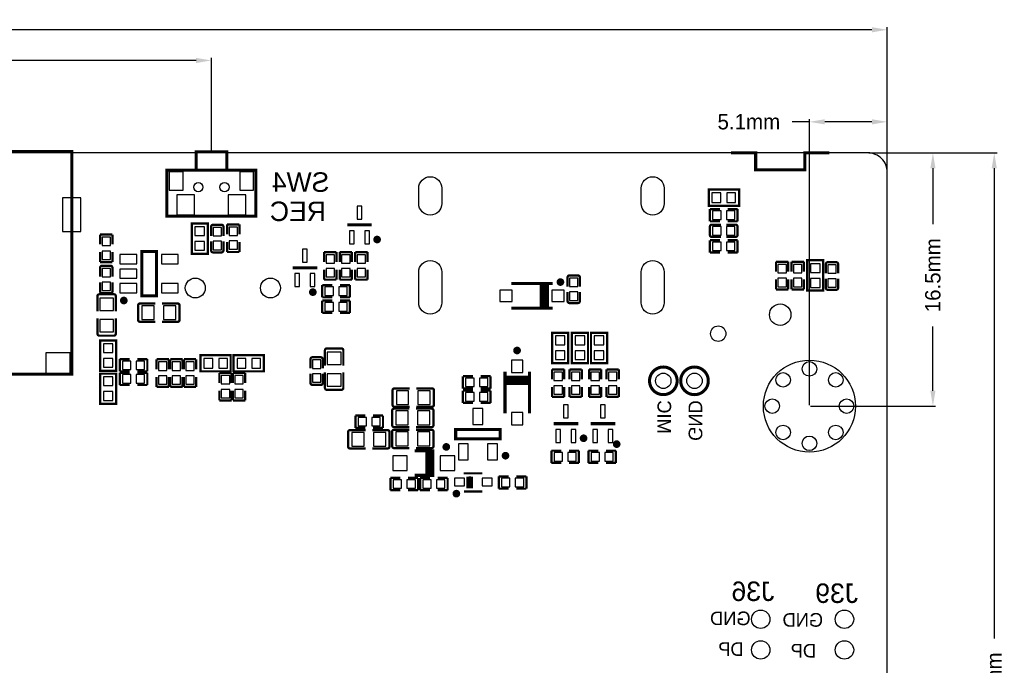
# Model space of a CAD drawing. Extents: x -9 to 263, y -9 to 91.
# Tile 16 of 16: x 198 to 263, y 37 to 79. Entities that reach past the tile are written whole.
import ezdxf
from ezdxf.enums import TextEntityAlignment as Align

# ---------------------------------------------------------------- set-up
doc = ezdxf.new("R2010")
doc.units = 0
doc.header["$MEASUREMENT"] = 0
doc.layers.get('0').update_dxf_attribs({"linetype": 'CONTINUOUS'})
doc.layers.get('Defpoints').update_dxf_attribs({"linetype": 'CONTINUOUS'})
for name, color, linetype in [('BOTTOM', 1, 'CONTINUOUS'), ('OUTLINE', 6, 'CONTINUOUS'), ('SILKSCREEN_BOTTOM', 7, 'CONTINUOUS')]:
    doc.layers.add(name, color=color, linetype=linetype)
doc.dimstyles.get("Standard").update_dxf_attribs({"dimtxt": 0.18, "dimasz": 0.18, "dimexe": 0.18, "dimexo": 0.0625, "dimgap": 0.09, "dimtad": 0, "dimtih": 1, "dimtoh": 1, "dimdec": 4, "dimzin": 0, "dimdsep": 46, "dimtxsty": 'STANDARD', "dimcen": 0.09, "dimadec": 0, "dimazin": 0, "dimtfac": 1, "dimtdec": 4, "dimtofl": 0, "dimtmove": 0, "dimatfit": 3, "dimfxl": 1, "dimtolj": 1, "dimtzin": 0, "dimarcsym": 0})

# ---------------------------------------------------------------- blocks, each defined once
blk = doc.blocks.new('*D10')
at = {"color": 0, "linetype": 'Continuous', "lineweight": -2, "transparency": 16777216}
for p, q in [((253.822, 69.977), (262.18, 69.977)), ((262, 68.977), (262, 38.333)), ((262, 1), (262, 31.667)), ((253.822, 0), (262.18, 0))]:
    blk.add_line(p, q, dxfattribs=at)
at = {"color": 0, "linetype": 'Continuous', "transparency": 16777216}
for points in [[(261.833, 68.977), (262.167, 68.977), (262, 69.977)], [(261.833, 1), (262.167, 1), (262, 0)]]:
    blk.add_solid(points, dxfattribs=at)
at = {"layer": 'Defpoints', "color": 0, "linetype": 'Continuous', "transparency": 16777216}
for p in [(253.759, 69.977), (253.759, 0), (262, 0)]:
    blk.add_point(p, dxfattribs=at)
at = {"color": 0, "linetype": 'Continuous', "transparency": 16777216, "insert": (262, 35), "char_height": 1, "attachment_point": 5, "rotation": 90}
blk.add_mtext('\\A1;70.0mm', dxfattribs=at)
blk = doc.blocks.new('*D11')
at = {"color": 0, "linetype": 'Continuous', "lineweight": -2, "transparency": 16777216}
for p, q in [((150, 68.769), (150, 78.18)), ((151, 78), (172.333, 78)), ((254.029, 78), (179.667, 78)), ((255.029, 68.769), (255.029, 78.18))]:
    blk.add_line(p, q, dxfattribs=at)
at = {"color": 0, "linetype": 'Continuous', "transparency": 16777216}
for points in [[(151, 78.167), (151, 77.833), (150, 78)], [(254.029, 78.167), (254.029, 77.833), (255.029, 78)]]:
    blk.add_solid(points, dxfattribs=at)
at = {"layer": 'Defpoints', "color": 0, "linetype": 'Continuous', "transparency": 16777216}
for p in [(255.029, 78), (150, 68.707), (255.029, 68.707)]:
    blk.add_point(p, dxfattribs=at)
at = {"color": 0, "linetype": 'Continuous', "transparency": 16777216, "insert": (176, 78), "char_height": 1, "attachment_point": 5}
blk.add_mtext('\\A1;105.0mm', dxfattribs=at)
blk = doc.blocks.new('*D14')
at = {"color": 0, "linetype": 'Continuous', "lineweight": -2, "transparency": 16777216}
for p, q in [((150, 68.769), (150, 76.18)), ((151, 76), (166.75, 76)), ((209.96, 76), (173.25, 76)), ((210.96, 70.107), (210.96, 76.18))]:
    blk.add_line(p, q, dxfattribs=at)
at = {"color": 0, "linetype": 'Continuous', "transparency": 16777216}
for points in [[(151, 76.167), (151, 75.833), (150, 76)], [(209.96, 76.167), (209.96, 75.833), (210.96, 76)]]:
    blk.add_solid(points, dxfattribs=at)
at = {"layer": 'Defpoints', "color": 0, "linetype": 'Continuous', "transparency": 16777216}
for p in [(210.96, 76), (210.96, 70.045), (150, 68.707)]:
    blk.add_point(p, dxfattribs=at)
at = {"color": 0, "linetype": 'Continuous', "transparency": 16777216, "insert": (170, 76), "char_height": 1, "attachment_point": 5}
blk.add_mtext('\\A1;61.0mm', dxfattribs=at)
blk = doc.blocks.new('*D42')
at = {"color": 0, "linetype": 'Continuous', "lineweight": -2, "transparency": 16777216}
for p, q in [((249.949, 72), (248.833, 72)), ((249.949, 53.529), (249.949, 72.18)), ((254.029, 72), (250.949, 72)), ((255.029, 68.769), (255.029, 72.18))]:
    blk.add_line(p, q, dxfattribs=at)
at = {"color": 0, "linetype": 'Continuous', "transparency": 16777216}
for points in [[(250.949, 72.167), (250.949, 71.833), (249.949, 72)], [(254.029, 72.167), (254.029, 71.833), (255.029, 72)]]:
    blk.add_solid(points, dxfattribs=at)
at = {"layer": 'Defpoints', "color": 0, "linetype": 'Continuous', "transparency": 16777216}
for p in [(249.949, 72), (255.029, 68.707), (249.949, 53.467)]:
    blk.add_point(p, dxfattribs=at)
at = {"color": 0, "linetype": 'Continuous', "transparency": 16777216, "insert": (246, 72), "char_height": 1, "attachment_point": 5}
blk.add_mtext('\\A1;5.1mm', dxfattribs=at)
blk = doc.blocks.new('*D43')
at = {"color": 0, "linetype": 'Continuous', "lineweight": -2, "transparency": 16777216}
for p, q in [((253.822, 69.977), (258.18, 69.977)), ((258, 68.977), (258, 65.333)), ((258, 54.467), (258, 58.667)), ((250.012, 53.467), (258.18, 53.467))]:
    blk.add_line(p, q, dxfattribs=at)
at = {"color": 0, "linetype": 'Continuous', "transparency": 16777216}
for points in [[(257.833, 68.977), (258.167, 68.977), (258, 69.977)], [(257.833, 54.467), (258.167, 54.467), (258, 53.467)]]:
    blk.add_solid(points, dxfattribs=at)
at = {"layer": 'Defpoints', "color": 0, "linetype": 'Continuous', "transparency": 16777216}
for p in [(253.759, 69.977), (249.949, 53.467), (258, 53.467)]:
    blk.add_point(p, dxfattribs=at)
at = {"color": 0, "linetype": 'Continuous', "transparency": 16777216, "insert": (258, 62), "char_height": 1, "attachment_point": 5, "rotation": 90}
blk.add_mtext('\\A1;16.5mm', dxfattribs=at)

msp = doc.modelspace()

# ---------------------------------------------------------------- linework, layer by layer
at = {"layer": 'BOTTOM'}
for points in [[(208.208862, 68.744948), (208.208862, 67.545052), (209.108759, 67.545052), (209.108759, 68.744948)], [(212.811241, 68.744948), (212.811241, 67.545052), (213.711138, 67.545052), (213.711138, 68.744948)], [(201.255143, 67.05285), (201.255143, 64.852956), (202.455039, 64.852956), (202.455039, 67.05285)], [(208.710043, 67.24509), (208.710043, 65.945093), (209.860155, 65.945093), (209.860155, 67.24509)], [(212.059845, 67.24509), (212.059845, 65.945093), (213.209957, 65.945093), (213.209957, 67.24509)], [(244.165992, 67.365994), (243.59599, 67.365994), (243.59599, 66.746006), (244.165992, 66.746006)], [(245.12601, 67.365994), (244.556008, 67.365994), (244.556008, 66.746006), (245.12601, 66.746006)], [(220.462, 65.652993), (220.762, 65.652993), (220.762, 66.503004), (220.462, 66.503004)], [(243.635906, 66.188006), (243.635906, 65.637994), (244.185918, 65.637994), (244.185918, 66.188006)], [(244.536082, 66.188006), (244.536082, 65.637994), (245.086094, 65.637994), (245.086094, 66.188006)], [(210.508007, 64.583996), (210.508007, 65.153997), (209.888018, 65.153997), (209.888018, 64.583996)], [(211.065994, 64.564082), (211.616006, 64.564082), (211.616006, 65.114094), (211.065994, 65.114094)], [(212.107394, 64.589482), (212.657406, 64.589482), (212.657406, 65.139494), (212.107394, 65.139494)], [(219.962001, 64.052996), (220.262001, 64.052996), (220.262001, 64.903007), (219.962001, 64.903007)], [(220.961999, 64.052996), (221.261999, 64.052996), (221.261999, 64.903007), (220.961999, 64.903007)], [(243.635906, 65.172006), (243.635906, 64.621994), (244.185918, 64.621994), (244.185918, 65.172006)], [(244.536082, 65.172006), (244.536082, 64.621994), (245.086094, 64.621994), (245.086094, 65.172006)], [(204.377006, 64.479094), (203.826994, 64.479094), (203.826994, 63.929082), (204.377006, 63.929082)], [(211.065994, 63.663906), (211.616006, 63.663906), (211.616006, 64.213918), (211.065994, 64.213918)], [(212.107394, 63.689306), (212.657406, 63.689306), (212.657406, 64.239318), (212.107394, 64.239318)], [(204.377006, 63.578918), (203.826994, 63.578918), (203.826994, 63.028906), (204.377006, 63.028906)], [(210.508007, 63.623977), (210.508007, 64.193979), (209.888018, 64.193979), (209.888018, 63.623977)], [(216.906, 62.858993), (217.206, 62.858993), (217.206, 63.709004), (216.906, 63.709004)], [(244.185918, 63.605994), (244.185918, 64.156006), (243.635906, 64.156006), (243.635906, 63.605994)], [(245.086094, 63.605994), (245.086094, 64.156006), (244.536082, 64.156006), (244.536082, 63.605994)], [(204.995991, 63.35301), (204.995991, 62.753011), (206.095989, 62.753011), (206.095989, 63.35301)], [(207.696011, 63.35301), (207.696011, 62.753011), (208.796009, 62.753011), (208.796009, 63.35301)], [(218.431994, 62.786082), (218.982006, 62.786082), (218.982006, 63.336094), (218.431994, 63.336094)], [(219.447994, 62.786082), (219.998006, 62.786082), (219.998006, 63.336094), (219.447994, 63.336094)], [(220.463994, 62.786082), (221.014006, 62.786082), (221.014006, 63.336094), (220.463994, 63.336094)], [(204.377006, 62.447094), (203.826994, 62.447094), (203.826994, 61.897082), (204.377006, 61.897082)], [(204.995991, 62.402999), (204.995991, 61.803001), (206.095989, 61.803001), (206.095989, 62.402999)], [(218.431994, 61.885906), (218.982006, 61.885906), (218.982006, 62.435918), (218.431994, 62.435918)], [(219.447994, 61.885906), (219.998006, 61.885906), (219.998006, 62.435918), (219.447994, 62.435918)], [(220.463994, 61.885906), (221.014006, 61.885906), (221.014006, 62.435918), (220.463994, 62.435918)], [(248.446006, 62.701094), (247.895994, 62.701094), (247.895994, 62.151082), (248.446006, 62.151082)], [(248.911994, 62.151082), (249.462006, 62.151082), (249.462006, 62.701094), (248.911994, 62.701094)], [(250.020006, 62.74101), (250.020006, 62.171008), (250.639994, 62.171008), (250.639994, 62.74101)], [(251.697206, 62.675694), (251.147194, 62.675694), (251.147194, 62.125682), (251.697206, 62.125682)], [(216.406001, 61.258996), (216.706001, 61.258996), (216.706001, 62.109007), (216.406001, 62.109007)], [(217.405999, 61.258996), (217.705999, 61.258996), (217.705999, 62.109007), (217.405999, 62.109007)], [(234.857006, 61.812094), (234.306994, 61.812094), (234.306994, 61.262082), (234.857006, 61.262082)], [(248.446006, 61.800918), (247.895994, 61.800918), (247.895994, 61.250906), (248.446006, 61.250906)], [(248.911994, 61.250906), (249.462006, 61.250906), (249.462006, 61.800918), (248.911994, 61.800918)], [(250.020006, 61.780992), (250.020006, 61.21099), (250.639994, 61.21099), (250.639994, 61.780992)], [(251.697206, 61.775518), (251.147194, 61.775518), (251.147194, 61.225506), (251.697206, 61.225506)], [(204.377006, 61.546918), (203.826994, 61.546918), (203.826994, 60.996906), (204.377006, 60.996906)], [(204.995991, 61.452989), (204.995991, 60.85299), (206.095989, 60.85299), (206.095989, 61.452989)], [(207.696011, 61.452989), (207.696011, 60.85299), (208.796009, 60.85299), (208.796009, 61.452989)], [(218.362906, 61.235006), (218.362906, 60.684994), (218.912918, 60.684994), (218.912918, 61.235006)], [(219.263082, 61.235006), (219.263082, 60.684994), (219.813094, 60.684994), (219.813094, 61.235006)], [(230.564203, 60.280194), (230.564203, 61.030206), (229.764204, 61.030206), (229.764204, 60.280194)], [(233.964196, 60.280194), (233.964196, 61.030206), (233.164197, 61.030206), (233.164197, 60.280194)], [(203.677401, 59.710625), (204.577399, 59.710625), (204.577399, 60.510623), (203.677401, 60.510623)], [(234.857006, 60.911918), (234.306994, 60.911918), (234.306994, 60.361906), (234.857006, 60.361906)], [(207.230975, 59.112988), (207.230975, 60.012986), (206.430977, 60.012986), (206.430977, 59.112988)], [(208.631023, 59.112988), (208.631023, 60.012986), (207.831025, 60.012986), (207.831025, 59.112988)], [(218.362906, 60.219006), (218.362906, 59.668994), (218.912918, 59.668994), (218.912918, 60.219006)], [(219.263082, 60.219006), (219.263082, 59.668994), (219.813094, 59.668994), (219.813094, 60.219006)], [(203.677401, 58.310577), (204.577399, 58.310577), (204.577399, 59.110575), (203.677401, 59.110575)], [(234.003007, 57.471996), (234.003007, 58.041997), (233.383018, 58.041997), (233.383018, 57.471996)], [(235.298407, 57.471996), (235.298407, 58.041997), (234.678418, 58.041997), (234.678418, 57.471996)], [(236.543007, 57.471996), (236.543007, 58.041997), (235.923018, 58.041997), (235.923018, 57.471996)], [(204.539007, 56.963996), (204.539007, 57.533997), (203.919018, 57.533997), (203.919018, 56.963996)], [(200.154942, 56.953099), (200.154942, 55.553102), (201.754837, 55.553102), (201.754837, 56.953099)], [(204.539007, 56.003977), (204.539007, 56.573979), (203.919018, 56.573979), (203.919018, 56.003977)], [(210.47439, 55.951006), (211.044392, 55.951006), (211.044392, 56.570994), (210.47439, 56.570994)], [(211.434408, 55.951006), (212.00441, 55.951006), (212.00441, 56.570994), (211.434408, 56.570994)], [(212.63339, 55.951006), (213.203392, 55.951006), (213.203392, 56.570994), (212.63339, 56.570994)], [(213.593408, 55.951006), (214.16341, 55.951006), (214.16341, 56.570994), (213.593408, 56.570994)], [(218.511001, 56.180025), (219.410999, 56.180025), (219.410999, 56.980023), (218.511001, 56.980023)], [(234.003007, 56.511977), (234.003007, 57.081979), (233.383018, 57.081979), (233.383018, 56.511977)], [(235.298407, 56.511977), (235.298407, 57.081979), (234.678418, 57.081979), (234.678418, 56.511977)], [(236.543007, 56.511977), (236.543007, 57.081979), (235.923018, 57.081979), (235.923018, 56.511977)], [(205.704918, 55.858994), (205.704918, 56.409006), (205.154906, 56.409006), (205.154906, 55.858994)], [(206.605094, 55.858994), (206.605094, 56.409006), (206.055082, 56.409006), (206.055082, 55.858994)], [(208.060006, 56.351094), (207.509994, 56.351094), (207.509994, 55.801082), (208.060006, 55.801082)], [(208.398994, 55.801082), (208.949006, 55.801082), (208.949006, 56.351094), (208.398994, 56.351094)], [(209.287994, 55.801082), (209.838006, 55.801082), (209.838006, 56.351094), (209.287994, 56.351094)], [(217.542994, 55.928082), (218.093006, 55.928082), (218.093006, 56.478094), (217.542994, 56.478094)], [(231.274006, 56.455996), (230.523994, 56.455996), (230.523994, 55.655997), (231.274006, 55.655997)], [(204.539007, 54.804996), (204.539007, 55.374997), (203.919018, 55.374997), (203.919018, 54.804996)], [(205.704918, 54.969994), (205.704918, 55.520006), (205.154906, 55.520006), (205.154906, 54.969994)], [(206.605094, 54.969994), (206.605094, 55.520006), (206.055082, 55.520006), (206.055082, 54.969994)], [(208.060006, 55.450918), (207.509994, 55.450918), (207.509994, 54.900906), (208.060006, 54.900906)], [(208.398994, 54.900906), (208.949006, 54.900906), (208.949006, 55.450918), (208.398994, 55.450918)], [(209.287994, 54.900906), (209.838006, 54.900906), (209.838006, 55.450918), (209.287994, 55.450918)], [(211.599394, 54.912082), (212.149406, 54.912082), (212.149406, 55.462094), (211.599394, 55.462094)], [(212.488394, 54.912082), (213.038406, 54.912082), (213.038406, 55.462094), (212.488394, 55.462094)], [(217.542994, 55.027906), (218.093006, 55.027906), (218.093006, 55.577918), (217.542994, 55.577918)], [(218.511001, 54.779977), (219.410999, 54.779977), (219.410999, 55.579975), (218.511001, 55.579975)], [(228.082318, 54.741394), (228.082318, 55.291406), (227.532306, 55.291406), (227.532306, 54.741394)], [(228.982494, 54.741394), (228.982494, 55.291406), (228.432482, 55.291406), (228.432482, 54.741394)], [(233.290994, 55.140682), (233.841006, 55.140682), (233.841006, 55.690694), (233.290994, 55.690694)], [(234.433994, 55.140682), (234.984006, 55.140682), (234.984006, 55.690694), (234.433994, 55.690694)], [(235.703994, 55.140682), (236.254006, 55.140682), (236.254006, 55.690694), (235.703994, 55.690694)], [(236.846994, 55.140682), (237.397006, 55.140682), (237.397006, 55.690694), (236.846994, 55.690694)], [(233.290994, 54.240506), (233.841006, 54.240506), (233.841006, 54.790518), (233.290994, 54.790518)], [(234.433994, 54.240506), (234.984006, 54.240506), (234.984006, 54.790518), (234.433994, 54.790518)], [(235.703994, 54.240506), (236.254006, 54.240506), (236.254006, 54.790518), (235.703994, 54.790518)], [(236.846994, 54.240506), (237.397006, 54.240506), (237.397006, 54.790518), (236.846994, 54.790518)], [(204.539007, 53.844977), (204.539007, 54.414979), (203.919018, 54.414979), (203.919018, 53.844977)], [(211.599394, 54.011906), (212.149406, 54.011906), (212.149406, 54.561918), (211.599394, 54.561918)], [(212.488394, 54.011906), (213.038406, 54.011906), (213.038406, 54.561918), (212.488394, 54.561918)], [(223.817175, 53.575788), (223.817175, 54.475786), (223.017177, 54.475786), (223.017177, 53.575788)], [(225.217223, 53.575788), (225.217223, 54.475786), (224.417225, 54.475786), (224.417225, 53.575788)], [(228.082318, 53.801594), (228.082318, 54.351606), (227.532306, 54.351606), (227.532306, 53.801594)], [(228.982494, 53.801594), (228.982494, 54.351606), (228.432482, 54.351606), (228.432482, 53.801594)], [(228.008594, 52.263205), (228.658606, 52.263205), (228.658606, 53.313216), (228.008594, 53.313216)], [(233.924, 52.698993), (234.224, 52.698993), (234.224, 53.549004), (233.924, 53.549004)], [(236.337, 52.698993), (236.637, 52.698993), (236.637, 53.549004), (236.337, 53.549004)], [(221.071918, 52.175994), (221.071918, 52.726006), (220.521906, 52.726006), (220.521906, 52.175994)], [(221.972094, 52.175994), (221.972094, 52.726006), (221.422082, 52.726006), (221.422082, 52.175994)], [(223.791775, 52.254988), (223.791775, 53.154986), (222.991777, 53.154986), (222.991777, 52.254988)], [(225.191823, 52.254988), (225.191823, 53.154986), (224.391825, 53.154986), (224.391825, 52.254988)], [(231.274006, 53.056003), (230.523994, 53.056003), (230.523994, 52.256004), (231.274006, 52.256004)], [(220.121577, 51.757999), (220.121577, 50.858001), (220.921575, 50.858001), (220.921575, 51.757999)], [(221.521625, 51.757999), (221.521625, 50.858001), (222.321623, 50.858001), (222.321623, 51.757999)], [(223.791775, 50.883388), (223.791775, 51.783386), (222.991777, 51.783386), (222.991777, 50.883388)], [(225.191823, 50.883388), (225.191823, 51.783386), (224.391825, 51.783386), (224.391825, 50.883388)], [(233.424001, 51.098996), (233.724001, 51.098996), (233.724001, 51.949007), (233.424001, 51.949007)], [(234.423999, 51.098996), (234.723999, 51.098996), (234.723999, 51.949007), (234.423999, 51.949007)], [(235.837001, 51.098996), (236.137001, 51.098996), (236.137001, 51.949007), (235.837001, 51.949007)], [(236.836999, 51.098996), (237.136999, 51.098996), (237.136999, 51.949007), (236.836999, 51.949007)], [(227.058583, 49.963184), (227.708595, 49.963184), (227.708595, 51.013195), (227.058583, 51.013195)], [(228.958605, 49.963184), (229.608616, 49.963184), (229.608616, 51.013195), (228.958605, 51.013195)], [(223.722992, 50.233605), (222.782989, 50.233605), (222.782989, 49.283595), (223.722992, 49.283595)], [(226.823011, 50.233605), (225.883008, 50.233605), (225.883008, 49.283595), (226.823011, 49.283595)], [(233.848118, 49.889994), (233.848118, 50.440006), (233.298106, 50.440006), (233.298106, 49.889994)], [(234.748294, 49.889994), (234.748294, 50.440006), (234.198282, 50.440006), (234.198282, 49.889994)], [(236.261118, 49.889994), (236.261118, 50.440006), (235.711106, 50.440006), (235.711106, 49.889994)], [(237.161294, 49.889994), (237.161294, 50.440006), (236.611282, 50.440006), (236.611282, 49.889994)], [(223.357918, 48.111994), (223.357918, 48.662006), (222.807906, 48.662006), (222.807906, 48.111994)], [(224.258094, 48.111994), (224.258094, 48.662006), (223.708082, 48.662006), (223.708082, 48.111994)], [(225.288318, 48.111994), (225.288318, 48.662006), (224.738306, 48.662006), (224.738306, 48.111994)], [(226.188494, 48.111994), (226.188494, 48.662006), (225.638482, 48.662006), (225.638482, 48.111994)], [(226.803796, 48.763999), (226.803796, 48.264001), (227.453807, 48.264001), (227.453807, 48.763999)], [(228.603792, 48.763999), (228.603792, 48.264001), (229.253804, 48.264001), (229.253804, 48.763999)], [(229.869106, 48.763606), (229.869106, 48.213594), (230.419118, 48.213594), (230.419118, 48.763606)], [(230.769282, 48.763606), (230.769282, 48.213594), (231.319294, 48.213594), (231.319294, 48.763606)]]:
    msp.add_lwpolyline(points, close=True, dxfattribs=at)
for points in [[(225.977941, 67.672102), (225.977941, 66.672104, -1), (224.477842, 66.672104), (224.477842, 67.672102, -1)], [(240.478038, 67.672102), (240.478038, 66.672104, -1), (238.97794, 66.672104), (238.97794, 67.672102, -1)], [(225.977941, 62.211991), (225.977941, 60.211995, -1), (224.477842, 60.211995), (224.477842, 62.211991, -1)], [(240.478038, 62.211991), (240.478038, 60.211995, -1), (238.97794, 60.211995), (238.97794, 62.211991, -1)]]:
    msp.add_lwpolyline(points, format="xyb", close=True, dxfattribs=at)
for centre, radius in [((210.1091, 67.7418), 0.299949), ((211.8109, 67.7418), 0.299949), ((209.906992, 61.168991), 0.649999), ((214.807008, 61.168991), 0.649999), ((248.044, 59.42711), 0.6985), ((244.0054, 58.1914), 0.50038), ((249.949, 53.467), 2.999994), ((249.949, 55.891989), 0.475005), ((240.424, 55.118), 0.499999), ((242.456, 55.118), 0.499999), ((248.233992, 55.182008), 0.475005), ((251.664008, 55.182008), 0.475005), ((247.524011, 53.467), 0.475005), ((252.373989, 53.467), 0.475005), ((252.373989, 53.467), 0.475005), ((248.233992, 51.751992), 0.475005), ((251.664008, 51.751992), 0.475005), ((249.949, 51.042011), 0.475005), ((246.774, 39.575994), 0.599999), ((252.235, 39.575994), 0.599999), ((246.774, 37.575998), 0.599999), ((252.235, 37.575998), 0.599999)]:
    msp.add_circle(centre, radius, dxfattribs=at)
at = {"layer": 'OUTLINE'}
msp.add_lwpolyline([(151.27, 0), (253.759, 0, 0.414214), (255.029, 1.27), (255.029, 68.707, 0.414214), (253.759, 69.977), (151.27, 69.977, 0.414214), (150, 68.707), (150, 1.27, 0.414214), (151.27, 0)], format="xyb", dxfattribs=at)
at = {"layer": 'OUTLINE', "const_width": 0.199898}
msp.add_lwpolyline([(244.844108, 69.977), (246.444054, 69.977), (246.444054, 68.876926), (249.643946, 68.876926), (249.643946, 69.977), (251.243892, 69.977)], dxfattribs=at)
at = {"layer": 'SILKSCREEN_BOTTOM'}
for points, const_width in [([(186.354995, 55.553102), (186.354995, 70.052895), (201.855091, 70.052895), (201.855091, 55.553102), (186.354995, 55.553102)], 0.199898), ([(209.960002, 68.844998), (209.960002, 70.044894), (211.959998, 70.044894), (211.959998, 68.844998)], 0.199898), ([(208.060107, 65.845004), (208.060107, 68.844998), (213.859893, 68.844998), (213.859893, 65.845004), (208.060107, 65.845004)], 0.199898), ([(243.436008, 66.531007), (245.360998, 66.531007), (245.360998, 67.580993), (243.385996, 67.580993), (243.385996, 66.531007), (243.436008, 66.531007)], 0.150012), ([(243.461103, 65.513001), (243.461103, 66.312999)], 0.150089), ([(243.461103, 66.312999), (244.111089, 66.312999)], 0.150089), ([(245.260897, 66.312999), (244.610911, 66.312999)], 0.150089), ([(245.260897, 65.513001), (245.260897, 66.312999)], 0.150089), ([(244.111089, 65.513001), (243.461103, 65.513001)], 0.150089), ([(244.610911, 65.513001), (245.260897, 65.513001)], 0.150089), ([(209.673007, 65.313992), (209.673007, 63.389002), (210.722993, 63.389002), (210.722993, 65.364004), (209.673007, 65.364004), (209.673007, 65.313992)], 0.150012), ([(210.940696, 65.161897), (210.940696, 64.564311)], 0.150012), ([(211.613999, 65.288897), (211.067696, 65.288897)], 0.150012), ([(211.740999, 65.161897), (211.740999, 64.564311)], 0.150012), ([(212.782399, 65.314297), (211.982401, 65.314297)], 0.150089), ([(211.982401, 65.314297), (211.982401, 64.664311)], 0.150089), ([(212.782399, 64.664311), (212.782399, 65.314297)], 0.150089), ([(219.812002, 65.278), (221.411998, 65.278)], 0.2), ([(243.461103, 65.170304), (243.461103, 64.624001)], 0.150012), ([(243.588103, 65.297304), (244.185791, 65.297304)], 0.150012), ([(245.133897, 65.297304), (244.536311, 65.297304)], 0.150012), ([(245.260897, 64.624001), (245.260897, 65.170304)], 0.150012), ([(203.702001, 64.003911), (203.702001, 64.653897)], 0.150089), ([(203.702001, 64.653897), (204.501999, 64.653897)], 0.150089), ([(204.501999, 64.653897), (204.501999, 64.003911)], 0.150089), ([(210.940696, 63.616103), (210.940696, 64.213791)], 0.150012), ([(211.740999, 63.616103), (211.740999, 64.213791)], 0.150012), ([(211.982401, 63.514503), (211.982401, 64.164489)], 0.150089), ([(212.782399, 64.164489), (212.782399, 63.514503)], 0.150089), ([(244.111089, 64.280999), (243.461103, 64.280999)], 0.150089), ([(243.461103, 64.280999), (243.461103, 63.481001)], 0.150089), ([(243.588103, 64.497001), (244.185791, 64.497001)], 0.150012), ([(245.133897, 64.497001), (244.536311, 64.497001)], 0.150012), ([(244.610911, 64.280999), (245.260897, 64.280999)], 0.150089), ([(245.260897, 64.280999), (245.260897, 63.481001)], 0.150089), ([(203.702001, 63.504089), (203.702001, 62.854103)], 0.150089), ([(204.501999, 62.854103), (204.501999, 63.504089)], 0.150089), ([(206.420995, 63.55301), (206.420995, 60.65299), (207.371005, 60.65299), (207.371005, 63.55301), (206.420995, 63.55301)], 0.2), ([(211.067696, 63.489103), (211.613999, 63.489103)], 0.150012), ([(212.782399, 63.514503), (211.982401, 63.514503)], 0.150089), ([(219.106999, 63.510897), (218.307001, 63.510897)], 0.150089), ([(218.307001, 63.510897), (218.307001, 62.860911)], 0.150089), ([(219.106999, 62.860911), (219.106999, 63.510897)], 0.150089), ([(220.122999, 63.510897), (219.323001, 63.510897)], 0.150089), ([(219.323001, 63.510897), (219.323001, 62.860911)], 0.150089), ([(220.122999, 62.860911), (220.122999, 63.510897)], 0.150089), ([(221.138999, 63.510897), (220.339001, 63.510897)], 0.150089), ([(220.339001, 63.510897), (220.339001, 62.860911)], 0.150089), ([(221.138999, 62.860911), (221.138999, 63.510897)], 0.150089), ([(203.702001, 62.854103), (204.501999, 62.854103)], 0.150089), ([(243.461103, 63.481001), (244.111089, 63.481001)], 0.150089), ([(245.260897, 63.481001), (244.610911, 63.481001)], 0.150089), ([(247.771001, 62.225911), (247.771001, 62.875897)], 0.150089), ([(247.771001, 62.875897), (248.570999, 62.875897)], 0.150089), ([(248.570999, 62.875897), (248.570999, 62.225911)], 0.150089), ([(249.586999, 62.875897), (248.787001, 62.875897)], 0.150089), ([(248.787001, 62.875897), (248.787001, 62.225911)], 0.150089), ([(249.586999, 62.225911), (249.586999, 62.875897)], 0.150089), ([(250.854993, 61.051008), (250.854993, 62.975998), (249.805007, 62.975998), (249.805007, 61.000996), (250.854993, 61.000996), (250.854993, 61.051008)], 0.150012), ([(251.695504, 62.850497), (251.149201, 62.850497)], 0.150012), ([(203.702001, 62.494897), (203.702001, 61.897209)], 0.150012), ([(204.375304, 62.621897), (203.829001, 62.621897)], 0.150012), ([(204.502304, 62.494897), (204.502304, 61.897209)], 0.150012), ([(216.256002, 62.484), (217.855998, 62.484)], 0.2), ([(218.307001, 61.711103), (218.307001, 62.361089)], 0.150089), ([(219.106999, 62.361089), (219.106999, 61.711103)], 0.150089), ([(219.323001, 61.711103), (219.323001, 62.361089)], 0.150089), ([(220.122999, 62.361089), (220.122999, 61.711103)], 0.150089), ([(220.339001, 61.711103), (220.339001, 62.361089)], 0.150089), ([(221.138999, 62.361089), (221.138999, 61.711103)], 0.150089), ([(251.022201, 62.723497), (251.022201, 62.125809)], 0.150012), ([(251.822504, 62.723497), (251.822504, 62.125809)], 0.150012), ([(219.106999, 61.711103), (218.307001, 61.711103)], 0.150089), ([(220.122999, 61.711103), (219.323001, 61.711103)], 0.150089), ([(221.138999, 61.711103), (220.339001, 61.711103)], 0.150089), ([(234.182001, 61.859897), (234.182001, 61.262209)], 0.150012), ([(234.855304, 61.986897), (234.309001, 61.986897)], 0.150012), ([(234.982304, 61.859897), (234.982304, 61.262209)], 0.150012), ([(247.771001, 61.726089), (247.771001, 61.076103)], 0.150089), ([(248.570999, 61.076103), (248.570999, 61.726089)], 0.150089), ([(248.787001, 61.076103), (248.787001, 61.726089)], 0.150089), ([(249.586999, 61.726089), (249.586999, 61.076103)], 0.150089), ([(251.022201, 61.177703), (251.022201, 61.775289)], 0.150012), ([(251.822504, 61.177703), (251.822504, 61.775289)], 0.150012), ([(203.702001, 60.949103), (203.702001, 61.546689)], 0.150012), ([(204.502304, 60.949103), (204.502304, 61.546689)], 0.150012), ([(218.188103, 60.560001), (218.188103, 61.359999)], 0.150089), ([(218.188103, 61.359999), (218.838089, 61.359999)], 0.150089), ([(219.987897, 61.359999), (219.337911, 61.359999)], 0.150089), ([(219.987897, 60.560001), (219.987897, 61.359999)], 0.150089), ([(233.21421, 61.455198), (230.51419, 61.455198)], 0.2), ([(232.464199, 59.855202), (232.464199, 61.455198)], 0.2), ([(232.664198, 59.855202), (232.664198, 61.455198)], 0.2), ([(232.864198, 59.855202), (232.864198, 61.455198)], 0.2), ([(247.771001, 61.076103), (248.570999, 61.076103)], 0.150089), ([(249.586999, 61.076103), (248.787001, 61.076103)], 0.150089), ([(251.149201, 61.050703), (251.695504, 61.050703)], 0.150012), ([(203.52796, 60.63234), (203.52796, 59.639708)], 0.150114), ([(204.59984, 60.75934), (203.65496, 60.75934)], 0.150114), ([(203.829001, 60.822103), (204.375304, 60.822103)], 0.150012), ([(204.72684, 60.63234), (204.72684, 59.639708)], 0.150114), ([(218.838089, 60.560001), (218.188103, 60.560001)], 0.150089), ([(218.188103, 59.544001), (218.188103, 60.343999)], 0.150089), ([(218.188103, 60.343999), (218.838089, 60.343999)], 0.150089), ([(219.337911, 60.560001), (219.987897, 60.560001)], 0.150089), ([(219.987897, 60.343999), (219.337911, 60.343999)], 0.150089), ([(219.987897, 59.544001), (219.987897, 60.343999)], 0.150089), ([(234.182001, 60.314103), (234.182001, 60.911689)], 0.150012), ([(234.982304, 60.314103), (234.982304, 60.911689)], 0.150012), ([(206.18226, 60.03544), (206.18226, 59.09056)], 0.150114), ([(206.30926, 60.16244), (207.301892, 60.16244)], 0.150114), ([(208.75274, 60.16244), (207.743344, 60.16244)], 0.150114), ([(208.87974, 59.09056), (208.87974, 60.03544)], 0.150114), ([(233.21421, 59.855202), (230.51419, 59.855202)], 0.2), ([(234.309001, 60.187103), (234.855304, 60.187103)], 0.150012), ([(203.52796, 58.18886), (203.52796, 59.198256)], 0.150114), ([(204.72684, 58.18886), (204.72684, 59.198256)], 0.150114), ([(218.838089, 59.544001), (218.188103, 59.544001)], 0.150089), ([(219.337911, 59.544001), (219.987897, 59.544001)], 0.150089), ([(206.30926, 58.96356), (207.301892, 58.96356)], 0.150114), ([(208.75274, 58.96356), (207.743344, 58.96356)], 0.150114), ([(203.65496, 58.06186), (204.59984, 58.06186)], 0.150114), ([(203.704007, 57.693992), (203.704007, 55.769002), (204.753993, 55.769002), (204.753993, 57.744004), (203.704007, 57.744004), (203.704007, 57.693992)], 0.150012), ([(233.168007, 58.201992), (233.168007, 56.277002), (234.217993, 56.277002), (234.217993, 58.252004), (233.168007, 58.252004), (233.168007, 58.201992)], 0.150012), ([(234.463407, 58.201992), (234.463407, 56.277002), (235.513393, 56.277002), (235.513393, 58.252004), (234.463407, 58.252004), (234.463407, 58.201992)], 0.150012), ([(235.708007, 58.201992), (235.708007, 56.277002), (236.757993, 56.277002), (236.757993, 58.252004), (235.708007, 58.252004), (235.708007, 58.201992)], 0.150012), ([(218.36156, 57.10174), (218.36156, 56.109108)], 0.150114), ([(219.43344, 57.22874), (218.48856, 57.22874)], 0.150114), ([(219.56044, 57.10174), (219.56044, 56.109108)], 0.150114), ([(205.630089, 56.533999), (204.980103, 56.533999)], 0.150089), ([(204.980103, 56.533999), (204.980103, 55.734001)], 0.150089), ([(206.129911, 56.533999), (206.779897, 56.533999)], 0.150089), ([(206.779897, 56.533999), (206.779897, 55.734001)], 0.150089), ([(207.385001, 55.875911), (207.385001, 56.525897)], 0.150089), ([(207.385001, 56.525897), (208.184999, 56.525897)], 0.150089), ([(208.184999, 56.525897), (208.184999, 55.875911)], 0.150089), ([(209.073999, 56.525897), (208.274001, 56.525897)], 0.150089), ([(208.274001, 56.525897), (208.274001, 55.875911)], 0.150089), ([(209.073999, 55.875911), (209.073999, 56.525897)], 0.150089), ([(209.962999, 56.525897), (209.163001, 56.525897)], 0.150089), ([(209.163001, 56.525897), (209.163001, 55.875911)], 0.150089), ([(209.962999, 55.875911), (209.962999, 56.525897)], 0.150089), ([(212.164392, 56.785993), (210.239402, 56.785993), (210.239402, 55.736007), (212.214404, 55.736007), (212.214404, 56.785993), (212.164392, 56.785993)], 0.150012), ([(214.323392, 56.785993), (212.398402, 56.785993), (212.398402, 55.736007), (214.373404, 55.736007), (214.373404, 56.785993), (214.323392, 56.785993)], 0.150012), ([(217.417696, 56.525897), (217.417696, 55.928311)], 0.150012), ([(218.090999, 56.652897), (217.544696, 56.652897)], 0.150012), ([(218.217999, 56.525897), (218.217999, 55.928311)], 0.150012), ([(233.965999, 55.865497), (233.166001, 55.865497)], 0.150089), ([(233.166001, 55.865497), (233.166001, 55.215511)], 0.150089), ([(233.965999, 55.215511), (233.965999, 55.865497)], 0.150089), ([(235.108999, 55.865497), (234.309001, 55.865497)], 0.150089), ([(234.309001, 55.865497), (234.309001, 55.215511)], 0.150089), ([(235.108999, 55.215511), (235.108999, 55.865497)], 0.150089), ([(236.378999, 55.865497), (235.579001, 55.865497)], 0.150089), ([(235.579001, 55.865497), (235.579001, 55.215511)], 0.150089), ([(236.378999, 55.215511), (236.378999, 55.865497)], 0.150089), ([(237.521999, 55.865497), (236.722001, 55.865497)], 0.150089), ([(236.722001, 55.865497), (236.722001, 55.215511)], 0.150089), ([(237.521999, 55.215511), (237.521999, 55.865497)], 0.150089), ([(203.704007, 55.534992), (203.704007, 53.610002), (204.753993, 53.610002), (204.753993, 55.585004), (203.704007, 55.585004), (203.704007, 55.534992)], 0.150012), ([(204.980103, 55.734001), (205.630089, 55.734001)], 0.150089), ([(205.630089, 55.644999), (204.980103, 55.644999)], 0.150089), ([(204.980103, 55.644999), (204.980103, 54.845001)], 0.150089), ([(206.779897, 55.734001), (206.129911, 55.734001)], 0.150089), ([(206.129911, 55.644999), (206.779897, 55.644999)], 0.150089), ([(206.779897, 55.644999), (206.779897, 54.845001)], 0.150089), ([(207.385001, 55.376089), (207.385001, 54.726103)], 0.150089), ([(208.184999, 54.726103), (208.184999, 55.376089)], 0.150089), ([(208.274001, 54.726103), (208.274001, 55.376089)], 0.150089), ([(209.073999, 55.376089), (209.073999, 54.726103)], 0.150089), ([(209.163001, 54.726103), (209.163001, 55.376089)], 0.150089), ([(209.962999, 55.376089), (209.962999, 54.726103)], 0.150089), ([(212.274399, 55.636897), (211.474401, 55.636897)], 0.150089), ([(211.474401, 55.636897), (211.474401, 54.986911)], 0.150089), ([(212.274399, 54.986911), (212.274399, 55.636897)], 0.150089), ([(213.163399, 55.636897), (212.363401, 55.636897)], 0.150089), ([(212.363401, 55.636897), (212.363401, 54.986911)], 0.150089), ([(213.163399, 54.986911), (213.163399, 55.636897)], 0.150089), ([(217.417696, 54.980103), (217.417696, 55.577791)], 0.150012), ([(218.217999, 54.980103), (218.217999, 55.577791)], 0.150012), ([(218.36156, 54.65826), (218.36156, 55.667656)], 0.150114), ([(219.56044, 54.65826), (219.56044, 55.667656)], 0.150114), ([(228.007489, 55.416399), (227.357503, 55.416399)], 0.150089), ([(227.357503, 55.416399), (227.357503, 54.616401)], 0.150089), ([(228.507311, 55.416399), (229.157297, 55.416399)], 0.150089), ([(229.157297, 55.416399), (229.157297, 54.616401)], 0.150089), ([(230.099002, 55.70601), (230.099002, 53.00599)], 0.2), ([(231.698998, 55.355998), (230.099002, 55.355998)], 0.2), ([(231.698998, 55.155998), (230.099002, 55.155998)], 0.2), ([(231.698998, 55.70601), (231.698998, 53.00599)], 0.2), ([(204.980103, 54.845001), (205.630089, 54.845001)], 0.150089), ([(206.779897, 54.845001), (206.129911, 54.845001)], 0.150089), ([(207.385001, 54.726103), (208.184999, 54.726103)], 0.150089), ([(209.073999, 54.726103), (208.274001, 54.726103)], 0.150089), ([(209.962999, 54.726103), (209.163001, 54.726103)], 0.150089), ([(217.544696, 54.853103), (218.090999, 54.853103)], 0.150012), ([(218.48856, 54.53126), (219.43344, 54.53126)], 0.150114), ([(222.76846, 54.49824), (222.76846, 53.55336)], 0.150114), ([(222.89546, 54.62524), (223.888092, 54.62524)], 0.150114), ([(225.33894, 54.62524), (224.329544, 54.62524)], 0.150114), ([(225.46594, 53.55336), (225.46594, 54.49824)], 0.150114), ([(227.357503, 54.616401), (228.007489, 54.616401)], 0.150089), ([(229.157297, 54.616401), (228.507311, 54.616401)], 0.150089), ([(231.698998, 54.955999), (230.099002, 54.955999)], 0.2), ([(233.166001, 54.065703), (233.166001, 54.715689)], 0.150089), ([(233.965999, 54.715689), (233.965999, 54.065703)], 0.150089), ([(234.309001, 54.065703), (234.309001, 54.715689)], 0.150089), ([(235.108999, 54.715689), (235.108999, 54.065703)], 0.150089), ([(235.579001, 54.065703), (235.579001, 54.715689)], 0.150089), ([(236.378999, 54.715689), (236.378999, 54.065703)], 0.150089), ([(236.722001, 54.065703), (236.722001, 54.715689)], 0.150089), ([(237.521999, 54.715689), (237.521999, 54.065703)], 0.150089), ([(211.474401, 53.837103), (211.474401, 54.487089)], 0.150089), ([(212.274399, 54.487089), (212.274399, 53.837103)], 0.150089), ([(212.363401, 53.837103), (212.363401, 54.487089)], 0.150089), ([(213.163399, 54.487089), (213.163399, 53.837103)], 0.150089), ([(228.007489, 54.476599), (227.357503, 54.476599)], 0.150089), ([(227.357503, 54.476599), (227.357503, 53.676601)], 0.150089), ([(228.507311, 54.476599), (229.157297, 54.476599)], 0.150089), ([(229.157297, 54.476599), (229.157297, 53.676601)], 0.150089), ([(233.965999, 54.065703), (233.166001, 54.065703)], 0.150089), ([(235.108999, 54.065703), (234.309001, 54.065703)], 0.150089), ([(236.378999, 54.065703), (235.579001, 54.065703)], 0.150089), ([(237.521999, 54.065703), (236.722001, 54.065703)], 0.150089), ([(212.274399, 53.837103), (211.474401, 53.837103)], 0.150089), ([(213.163399, 53.837103), (212.363401, 53.837103)], 0.150089), ([(222.87006, 53.30444), (223.862692, 53.30444)], 0.150114), ([(222.89546, 53.42636), (223.888092, 53.42636)], 0.150114), ([(225.31354, 53.30444), (224.304144, 53.30444)], 0.150114), ([(225.33894, 53.42636), (224.329544, 53.42636)], 0.150114), ([(227.357503, 53.676601), (228.007489, 53.676601)], 0.150089), ([(229.157297, 53.676601), (228.507311, 53.676601)], 0.150089), ([(220.997089, 52.850999), (220.347103, 52.850999)], 0.150089), ([(220.347103, 52.850999), (220.347103, 52.051001)], 0.150089), ([(221.496911, 52.850999), (222.146897, 52.850999)], 0.150089), ([(222.146897, 52.850999), (222.146897, 52.051001)], 0.150089), ([(222.74306, 53.17744), (222.74306, 52.23256)], 0.150114), ([(225.44054, 52.23256), (225.44054, 53.17744)], 0.150114), ([(220.347103, 52.051001), (220.997089, 52.051001)], 0.150089), ([(222.146897, 52.051001), (221.496911, 52.051001)], 0.150089), ([(222.87006, 52.10556), (223.862692, 52.10556)], 0.150114), ([(222.87006, 51.93284), (223.862692, 51.93284)], 0.150114), ([(225.31354, 52.10556), (224.304144, 52.10556)], 0.150114), ([(225.31354, 51.93284), (224.304144, 51.93284)], 0.150114), ([(226.88359, 51.338201), (229.78361, 51.338201), (229.78361, 51.938199), (226.88359, 51.938199), (226.88359, 51.338201)], 0.2), ([(233.274002, 52.324), (234.873998, 52.324)], 0.2), ([(235.687002, 52.324), (237.286998, 52.324)], 0.2), ([(219.87286, 51.78044), (219.87286, 50.83556)], 0.150114), ([(219.99986, 51.90744), (221.009256, 51.90744)], 0.150114), ([(222.44334, 51.90744), (221.450708, 51.90744)], 0.150114), ([(222.57034, 50.83556), (222.57034, 51.78044)], 0.150114), ([(222.74306, 51.80584), (222.74306, 50.86096)], 0.150114), ([(225.44054, 50.86096), (225.44054, 51.80584)], 0.150114), ([(219.99986, 50.70856), (221.009256, 50.70856)], 0.150114), ([(222.44334, 50.70856), (221.450708, 50.70856)], 0.150114), ([(222.87006, 50.73396), (223.862692, 50.73396)], 0.150114), ([(225.31354, 50.73396), (224.304144, 50.73396)], 0.150114), ([(224.203001, 50.558598), (225.402999, 50.558598), (225.402999, 48.958602), (224.203001, 48.958602)], 0.2), ([(225.003, 50.558598), (225.003, 48.958602)], 0.2), ([(225.202999, 50.558624), (225.202999, 48.958576)], 0.2), ([(233.773289, 50.564999), (233.123303, 50.564999)], 0.150089), ([(233.123303, 50.564999), (233.123303, 49.765001)], 0.150089), ([(234.273111, 50.564999), (234.923097, 50.564999)], 0.150089), ([(234.923097, 50.564999), (234.923097, 49.765001)], 0.150089), ([(236.186289, 50.564999), (235.536303, 50.564999)], 0.150089), ([(235.536303, 50.564999), (235.536303, 49.765001)], 0.150089), ([(236.686111, 50.564999), (237.336097, 50.564999)], 0.150089), ([(237.336097, 50.564999), (237.336097, 49.765001)], 0.150089), ([(233.123303, 49.765001), (233.773289, 49.765001)], 0.150089), ([(234.923097, 49.765001), (234.273111, 49.765001)], 0.150089), ([(235.536303, 49.765001), (236.186289, 49.765001)], 0.150089), ([(237.336097, 49.765001), (236.686111, 49.765001)], 0.150089), ([(223.283089, 48.786999), (222.633103, 48.786999)], 0.150089), ([(222.633103, 48.786999), (222.633103, 47.987001)], 0.150089), ([(223.782911, 48.786999), (224.432897, 48.786999)], 0.150089), ([(224.432897, 48.786999), (224.432897, 47.987001)], 0.150089), ([(225.213489, 48.786999), (224.563478, 48.786999)], 0.150089), ([(224.563478, 48.786999), (224.563478, 47.987001)], 0.150089), ([(225.713311, 48.786999), (226.363322, 48.786999)], 0.150089), ([(226.363322, 48.786999), (226.363322, 47.987001)], 0.150089), ([(227.403808, 49.089005), (228.628799, 49.089005)], 0.150012), ([(227.647495, 48.106101), (227.647495, 48.881106)], 0.150012), ([(227.803807, 48.114001), (227.803807, 48.889006)], 0.150012), ([(227.942897, 48.103993), (227.942897, 48.878998)], 0.150012), ([(229.694303, 48.088601), (229.694303, 48.888599)], 0.150089), ([(229.694303, 48.888599), (230.344289, 48.888599)], 0.150089), ([(231.494097, 48.888599), (230.844111, 48.888599)], 0.150089), ([(231.494097, 48.088601), (231.494097, 48.888599)], 0.150089), ([(230.344289, 48.088601), (229.694303, 48.088601)], 0.150089), ([(230.844111, 48.088601), (231.494097, 48.088601)], 0.150089), ([(222.633103, 47.987001), (223.283089, 47.987001)], 0.150089), ([(224.432897, 47.987001), (223.782911, 47.987001)], 0.150089), ([(224.563478, 47.987001), (225.213489, 47.987001)], 0.150089), ([(226.363322, 47.987001), (225.713311, 47.987001)], 0.150089), ([(227.428801, 47.914001), (228.628799, 47.914001)], 0.150012)]:
    msp.add_lwpolyline(points, dxfattribs=dict(at, const_width=const_width))
for points, const_width in [([(211.067696, 65.288897, 0.414253), (210.940696, 65.161897)], 0.150012), ([(211.740999, 65.161897, 0.414331), (211.613999, 65.288897)], 0.150012), ([(243.588103, 65.297304, 0.414253), (243.461103, 65.170304)], 0.150012), ([(245.260897, 65.170304, 0.414253), (245.133897, 65.297304)], 0.150012), ([(221.887004, 64.327989, 0.999985), (221.636992, 64.328015, 1.000015), (221.887004, 64.327989)], 0.250012), ([(243.461103, 64.624001, 0.414331), (243.588103, 64.497001)], 0.150012), ([(245.133897, 64.497001, 0.414331), (245.260897, 64.624001)], 0.150012), ([(210.940696, 63.616103, 0.414253), (211.067696, 63.489103)], 0.150012), ([(211.613999, 63.489103, 0.414331), (211.740999, 63.616103)], 0.150012), ([(251.149201, 62.850497, 0.414331), (251.022201, 62.723497)], 0.150012), ([(251.822504, 62.723497, 0.414253), (251.695504, 62.850497)], 0.150012), ([(203.829001, 62.621897, 0.414331), (203.702001, 62.494897)], 0.150012), ([(204.502304, 62.494897, 0.414253), (204.375304, 62.621897)], 0.150012), ([(233.839202, 61.555198, 1.000014), (233.58919, 61.555198, 0.999986), (233.839202, 61.555198)], 0.250012), ([(234.309001, 61.986897, 0.414331), (234.182001, 61.859897)], 0.150012), ([(234.982304, 61.859897, 0.414253), (234.855304, 61.986897)], 0.150012), ([(203.702001, 60.949103, 0.414331), (203.829001, 60.822103)], 0.150012), ([(204.375304, 60.822103, 0.414253), (204.502304, 60.949103)], 0.150012), ([(217.696004, 60.898989, 0.999985), (217.445992, 60.899015, 1.000015), (217.696004, 60.898989)], 0.250012), ([(251.022201, 61.177703, 0.414331), (251.149201, 61.050703)], 0.150012), ([(251.695504, 61.050703, 0.414253), (251.822504, 61.177703)], 0.150012), ([(203.65496, 60.75934, 0.414214), (203.52796, 60.63234)], 0.150114), ([(204.72684, 60.63234, 0.414214), (204.59984, 60.75934)], 0.150114), ([(205.371009, 60.352991, 0.999972), (205.120997, 60.353016, 1.000028), (205.371009, 60.352991)], 0.250012), ([(234.182001, 60.314103, 0.414331), (234.309001, 60.187103)], 0.150012), ([(234.855304, 60.187103, 0.414253), (234.982304, 60.314103)], 0.150012), ([(206.30926, 60.16244, 0.414214), (206.18226, 60.03544)], 0.150114), ([(208.87974, 60.03544, 0.414214), (208.75274, 60.16244)], 0.150114), ([(206.18226, 59.09056, 0.414214), (206.30926, 58.96356)], 0.150114), ([(208.75274, 58.96356, 0.414214), (208.87974, 59.09056)], 0.150114), ([(203.52796, 58.18886, 0.414214), (203.65496, 58.06186)], 0.150114), ([(204.59984, 58.06186, 0.414214), (204.72684, 58.18886)], 0.150114), ([(218.48856, 57.22874, 0.414214), (218.36156, 57.10174)], 0.150114), ([(219.56044, 57.10174, 0.414214), (219.43344, 57.22874)], 0.150114), ([(231.013021, 57.095009, 1.00003), (230.762983, 57.094984, 0.99997), (231.013021, 57.095009)], 0.250012), ([(217.544696, 56.652897, 0.414253), (217.417696, 56.525897)], 0.150012), ([(218.217999, 56.525897, 0.414331), (218.090999, 56.652897)], 0.150012), ([(241.323998, 55.118, -1), (239.524002, 55.118, -1), (241.323998, 55.118)], 0.2), ([(243.355998, 55.118, -1), (241.556002, 55.118, -1), (243.355998, 55.118)], 0.2), ([(217.417696, 54.980103, 0.414253), (217.544696, 54.853103)], 0.150012), ([(218.090999, 54.853103, 0.414331), (218.217999, 54.980103)], 0.150012), ([(218.36156, 54.65826, 0.414214), (218.48856, 54.53126)], 0.150114), ([(219.43344, 54.53126, 0.414214), (219.56044, 54.65826)], 0.150114), ([(222.89546, 54.62524, 0.414214), (222.76846, 54.49824)], 0.150114), ([(225.46594, 54.49824, 0.414214), (225.33894, 54.62524)], 0.150114), ([(222.87006, 53.30444, 0.414214), (222.74306, 53.17744)], 0.150114), ([(222.76846, 53.55336, 0.414214), (222.89546, 53.42636)], 0.150114), ([(225.44054, 53.17744, 0.414214), (225.31354, 53.30444)], 0.150114), ([(225.33894, 53.42636, 0.414214), (225.46594, 53.55336)], 0.150114), ([(222.74306, 52.23256, 0.414214), (222.87006, 52.10556)], 0.150114), ([(222.87006, 51.93284, 0.414214), (222.74306, 51.80584)], 0.150114), ([(225.31354, 52.10556, 0.414214), (225.44054, 52.23256)], 0.150114), ([(225.44054, 51.80584, 0.414214), (225.31354, 51.93284)], 0.150114), ([(219.99986, 51.90744, 0.414214), (219.87286, 51.78044)], 0.150114), ([(222.57034, 51.78044, 0.414214), (222.44334, 51.90744)], 0.150114), ([(235.349004, 51.373989, 0.999985), (235.098992, 51.374015, 1.000015), (235.349004, 51.373989)], 0.250012), ([(219.87286, 50.83556, 0.414214), (219.99986, 50.70856)], 0.150114), ([(222.44334, 50.70856, 0.414214), (222.57034, 50.83556)], 0.150114), ([(222.74306, 50.86096, 0.414214), (222.87006, 50.73396)], 0.150114), ([(225.31354, 50.73396, 0.414214), (225.44054, 50.86096)], 0.150114), ([(226.397002, 50.810592, 0.999964), (226.14699, 50.810617, 1.000036), (226.397002, 50.810592)], 0.250012), ([(237.508004, 50.992989, 0.999985), (237.257992, 50.993015, 1.000015), (237.508004, 50.992989)], 0.250012), ([(230.25859, 50.238203, 0.999978), (230.008603, 50.238203, 1.000022), (230.25859, 50.238203)], 0.250012), ([(227.05377, 47.763989, 0.999988), (226.803834, 47.764014, 1.000012), (227.05377, 47.763989)], 0.250012)]:
    msp.add_lwpolyline(points, format="xyb", dxfattribs=dict(at, const_width=const_width))

# ---------------------------------------------------------------- texts
at = {"layer": 'SILKSCREEN_BOTTOM', "text_generation_flag": 2, "width": 1.02}
for s, p in [('SW4', (214.897, 67.437)), ('REC', (214.77, 65.532)), ('J36', (244.869, 40.767)), ('J39', (250.33, 40.64))]:
    msp.add_text(s, height=1.27, dxfattribs=at).set_placement(p, align=Align.RIGHT)
at = {"layer": 'SILKSCREEN_BOTTOM', "text_generation_flag": 2}
for s, p in [('MIC', (240.043, 53.848)), ('GND', (242.075, 53.848))]:
    msp.add_text(s, height=0.889, rotation=270, dxfattribs=at).set_placement(p, align=Align.RIGHT)
for s, p in [('GND', (243.472, 39.1922)), ('GND', (248.1964, 39.0906)), ('DP', (244.0054, 37.1856)), ('DP', (248.7298, 37.084))]:
    msp.add_text(s, height=0.889, dxfattribs=at).set_placement(p, align=Align.RIGHT)

# ---------------------------------------------------------------- dimensions: what is measured, and where the dimension line sits
at = {"linetype": 'Continuous'}
for base, p1, p2, picture, middle in [((255.029, 78), (150, 68.707), (255.029, 68.707), '*D11', (176, 78)), ((210.96, 76), (150, 68.707), (210.96, 70.044894), '*D14', (170, 76)), ((249.949, 72), (255.029, 68.707), (249.949, 53.467), '*D42', (246, 72))]:
    dim = msp.add_linear_dim(base=base, p1=p1, p2=p2, dimstyle='Standard', override={"dimtxt": 1, "dimasz": 1, "dimgap": 1, "dimdec": 1, "dimpost": 'mm'}, dxfattribs=at)
    dim.commit()
    dim.dimension.update_dxf_attribs({"geometry": picture, "text_midpoint": middle, "dimtype": 160})
for base, p2, picture, middle in [((258, 53.467), (249.949, 53.467), '*D43', (258, 62)), ((262, 0), (253.759001, 0), '*D10', (262, 35))]:
    dim = msp.add_linear_dim(base=base, p1=(253.759, 69.977), p2=p2, angle=90, dimstyle='Standard', override={"dimtxt": 1, "dimasz": 1, "dimgap": 1, "dimdec": 1, "dimpost": 'mm'}, dxfattribs=at)
    dim.commit()
    dim.dimension.update_dxf_attribs({"geometry": picture, "text_midpoint": middle, "dimtype": 160, "text_rotation": 90})

doc.saveas('drawing.dxf')
